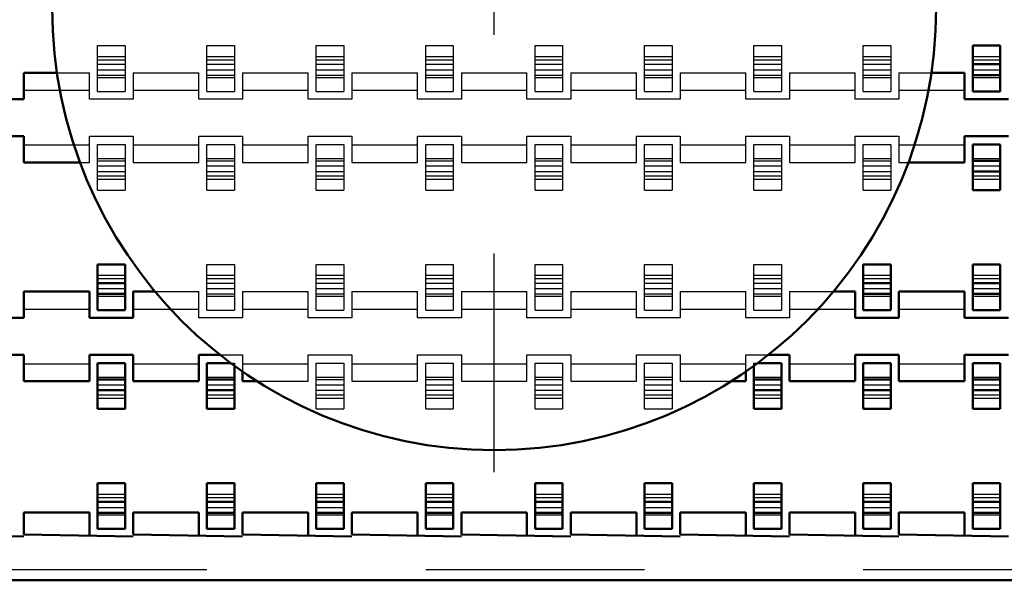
# Model space of a CAD drawing. Header units: inches. Extents: x -1.57 to 1.57, y -0.26 to 0.26.
# Tile 7 of 13: x -0.22 to 0.23, y -0.26 to -0.01. Entities that reach past the tile are written whole.
import ezdxf

# ---------------------------------------------------------------- set-up
doc = ezdxf.new("R2010")
doc.units = ezdxf.units.IN
doc.header["$MEASUREMENT"] = 0
doc.linetypes.add('Center', pattern=[1.5, 0.45, -0.5, 0.05, -0.5])
doc.linetypes.add('Dashed', pattern=[2, 1, -1])
for name, color, linetype, lineweight in [('AM_0', 7, 'Continuous', 50), ('AM_4', 3, 'Continuous', 25), ('AM_7', 7, 'Center', 25), ('AM_9', 6, 'Dashed', 25)]:
    doc.layers.add(name, color=color, linetype=linetype, lineweight=lineweight)

# ---------------------------------------------------------------- blocks, each defined once
blk = doc.blocks.new('2_SEAF_10_K_PAD_0_in_SEAF_50_06_5_S_10_2_A_K_TR_4')
at = {"layer": 'AM_0', "ltscale": 0.001229}
blk.add_circle((0, 0), 0.202, dxfattribs=at)
at = {"layer": 'AM_7', "ltscale": 0.001229}
for p, q in [((0, -0.2121), (0, 0.2121)), ((-0.2121, 0), (0.2121, 0))]:
    blk.add_line(p, q, dxfattribs=at)
blk = doc.blocks.new('3_SEAF_50_06_5_L_10_1_A_0_K_TR_cCON2_0_in_SEAF_50_06_5_S_10_2_A_K_TR_4')
at = {"layer": 'AM_0', "ltscale": 0.005537}
for p, q in [((0.21871, -0.03801), (0.21871, -0.01707)), ((0.21871, -0.01707), (0.23129, -0.01707)), ((0.23129, -0.01707), (0.23129, -0.03801)), ((0.21871, -0.02562), (0.23129, -0.02562)), ((0.21871, -0.03058), (0.23129, -0.03058)), ((0.21871, -0.03801), (0.23129, -0.03801)), ((0.21871, -0.06225), (0.23129, -0.06225)), ((0.21871, -0.08318), (0.21871, -0.06225)), ((0.23129, -0.06225), (0.23129, -0.08318)), ((0.21871, -0.06968), (0.23129, -0.06968)), ((0.21871, -0.07463), (0.23129, -0.07463)), ((0.21871, -0.08318), (0.23129, -0.08318)), ((-0.18129, -0.13801), (-0.18129, -0.11707)), ((-0.18129, -0.11707), (-0.16871, -0.11707)), ((-0.16871, -0.11707), (-0.16871, -0.13801)), ((0.16871, -0.13801), (0.16871, -0.11707)), ((0.16871, -0.11707), (0.18129, -0.11707)), ((0.18129, -0.11707), (0.18129, -0.13801)), ((0.21871, -0.13801), (0.21871, -0.11707)), ((0.21871, -0.11707), (0.23129, -0.11707)), ((0.23129, -0.11707), (0.23129, -0.13801)), ((-0.18129, -0.12562), (-0.16871, -0.12562)), ((0.16871, -0.12562), (0.18129, -0.12562)), ((0.21871, -0.12562), (0.23129, -0.12562)), ((-0.18129, -0.13058), (-0.16871, -0.13058)), ((0.16871, -0.13058), (0.18129, -0.13058)), ((0.21871, -0.13058), (0.23129, -0.13058)), ((-0.18129, -0.13801), (-0.16871, -0.13801)), ((0.16871, -0.13801), (0.18129, -0.13801)), ((0.21871, -0.13801), (0.23129, -0.13801)), ((-0.18129, -0.16225), (-0.16871, -0.16225)), ((-0.18129, -0.18318), (-0.18129, -0.16225)), ((-0.16871, -0.16225), (-0.16871, -0.18318)), ((-0.13129, -0.16225), (-0.12033, -0.16225)), ((-0.13129, -0.18318), (-0.13129, -0.16225)), ((-0.11871, -0.16344), (-0.11871, -0.18318)), ((0.11871, -0.18318), (0.11871, -0.16344)), ((0.12033, -0.16225), (0.13129, -0.16225)), ((0.13129, -0.16225), (0.13129, -0.18318)), ((0.16871, -0.16225), (0.18129, -0.16225)), ((0.16871, -0.18318), (0.16871, -0.16225)), ((0.18129, -0.16225), (0.18129, -0.18318)), ((0.21871, -0.16225), (0.23129, -0.16225)), ((0.21871, -0.18318), (0.21871, -0.16225)), ((0.23129, -0.16225), (0.23129, -0.18318)), ((-0.18129, -0.16968), (-0.16871, -0.16968)), ((-0.13129, -0.16968), (-0.11871, -0.16968)), ((0.11871, -0.16968), (0.13129, -0.16968)), ((0.16871, -0.16968), (0.18129, -0.16968)), ((0.21871, -0.16968), (0.23129, -0.16968)), ((-0.18129, -0.17463), (-0.16871, -0.17463)), ((-0.13129, -0.17463), (-0.11871, -0.17463)), ((0.11871, -0.17463), (0.13129, -0.17463)), ((0.16871, -0.17463), (0.18129, -0.17463)), ((0.21871, -0.17463), (0.23129, -0.17463)), ((-0.18129, -0.18318), (-0.16871, -0.18318)), ((-0.13129, -0.18318), (-0.11871, -0.18318)), ((0.11871, -0.18318), (0.13129, -0.18318)), ((0.16871, -0.18318), (0.18129, -0.18318)), ((0.21871, -0.18318), (0.23129, -0.18318)), ((-0.18129, -0.23801), (-0.18129, -0.21707)), ((-0.18129, -0.21707), (-0.16871, -0.21707)), ((-0.16871, -0.21707), (-0.16871, -0.23801)), ((-0.13129, -0.23801), (-0.13129, -0.21707)), ((-0.13129, -0.21707), (-0.11871, -0.21707)), ((-0.11871, -0.21707), (-0.11871, -0.23801)), ((-0.08129, -0.23801), (-0.08129, -0.21707)), ((-0.08129, -0.21707), (-0.06871, -0.21707)), ((-0.06871, -0.21707), (-0.06871, -0.23801)), ((-0.03129, -0.23801), (-0.03129, -0.21707)), ((-0.03129, -0.21707), (-0.01871, -0.21707)), ((-0.01871, -0.21707), (-0.01871, -0.23801)), ((0.01871, -0.23801), (0.01871, -0.21707)), ((0.01871, -0.21707), (0.03129, -0.21707)), ((0.03129, -0.21707), (0.03129, -0.23801)), ((0.06871, -0.23801), (0.06871, -0.21707)), ((0.06871, -0.21707), (0.08129, -0.21707)), ((0.08129, -0.21707), (0.08129, -0.23801)), ((0.11871, -0.23801), (0.11871, -0.21707)), ((0.11871, -0.21707), (0.13129, -0.21707)), ((0.13129, -0.21707), (0.13129, -0.23801)), ((0.16871, -0.23801), (0.16871, -0.21707)), ((0.16871, -0.21707), (0.18129, -0.21707)), ((0.18129, -0.21707), (0.18129, -0.23801)), ((0.21871, -0.23801), (0.21871, -0.21707)), ((0.21871, -0.21707), (0.23129, -0.21707)), ((0.23129, -0.21707), (0.23129, -0.23801)), ((-0.18129, -0.22562), (-0.16871, -0.22562)), ((-0.13129, -0.22562), (-0.11871, -0.22562)), ((-0.08129, -0.22562), (-0.06871, -0.22562)), ((-0.03129, -0.22562), (-0.01871, -0.22562)), ((0.01871, -0.22562), (0.03129, -0.22562)), ((0.06871, -0.22562), (0.08129, -0.22562)), ((0.11871, -0.22562), (0.13129, -0.22562)), ((0.16871, -0.22562), (0.18129, -0.22562)), ((0.21871, -0.22562), (0.23129, -0.22562)), ((-0.18129, -0.23058), (-0.16871, -0.23058)), ((-0.13129, -0.23058), (-0.11871, -0.23058)), ((-0.08129, -0.23058), (-0.06871, -0.23058)), ((-0.03129, -0.23058), (-0.01871, -0.23058)), ((0.01871, -0.23058), (0.03129, -0.23058)), ((0.06871, -0.23058), (0.08129, -0.23058)), ((0.11871, -0.23058), (0.13129, -0.23058)), ((0.16871, -0.23058), (0.18129, -0.23058)), ((0.21871, -0.23058), (0.23129, -0.23058)), ((-0.18129, -0.23801), (-0.16871, -0.23801)), ((-0.13129, -0.23801), (-0.11871, -0.23801)), ((-0.08129, -0.23801), (-0.06871, -0.23801)), ((-0.03129, -0.23801), (-0.01871, -0.23801)), ((0.01871, -0.23801), (0.03129, -0.23801)), ((0.06871, -0.23801), (0.08129, -0.23801)), ((0.11871, -0.23801), (0.13129, -0.23801)), ((0.16871, -0.23801), (0.18129, -0.23801)), ((0.21871, -0.23801), (0.23129, -0.23801))]:
    blk.add_line(p, q, dxfattribs=at)
at = {"layer": 'AM_9', "ltscale": 0.005537}
for p, q in [((-0.18129, -0.03801), (-0.18129, -0.01707)), ((-0.18129, -0.01707), (-0.16871, -0.01707)), ((-0.16871, -0.01707), (-0.16871, -0.03801)), ((-0.13129, -0.03801), (-0.13129, -0.01707)), ((-0.13129, -0.01707), (-0.11871, -0.01707)), ((-0.11871, -0.01707), (-0.11871, -0.03801)), ((-0.08129, -0.03801), (-0.08129, -0.01707)), ((-0.08129, -0.01707), (-0.06871, -0.01707)), ((-0.06871, -0.01707), (-0.06871, -0.03801)), ((-0.03129, -0.03801), (-0.03129, -0.01707)), ((-0.03129, -0.01707), (-0.01871, -0.01707)), ((-0.01871, -0.01707), (-0.01871, -0.03801)), ((0.01871, -0.03801), (0.01871, -0.01707)), ((0.01871, -0.01707), (0.03129, -0.01707)), ((0.03129, -0.01707), (0.03129, -0.03801)), ((0.06871, -0.03801), (0.06871, -0.01707)), ((0.06871, -0.01707), (0.08129, -0.01707)), ((0.08129, -0.01707), (0.08129, -0.03801)), ((0.11871, -0.03801), (0.11871, -0.01707)), ((0.11871, -0.01707), (0.13129, -0.01707)), ((0.13129, -0.01707), (0.13129, -0.03801)), ((0.16871, -0.03801), (0.16871, -0.01707)), ((0.16871, -0.01707), (0.18129, -0.01707)), ((0.18129, -0.01707), (0.18129, -0.03801)), ((-0.18129, -0.02208), (-0.16871, -0.02208)), ((-0.13129, -0.02208), (-0.11871, -0.02208)), ((-0.08129, -0.02208), (-0.06871, -0.02208)), ((-0.03129, -0.02208), (-0.01871, -0.02208)), ((0.01871, -0.02208), (0.03129, -0.02208)), ((0.06871, -0.02208), (0.08129, -0.02208)), ((0.11871, -0.02208), (0.13129, -0.02208)), ((0.16871, -0.02208), (0.18129, -0.02208)), ((0.21871, -0.02208), (0.23129, -0.02208)), ((-0.18129, -0.02357), (-0.16871, -0.02357)), ((-0.18129, -0.02562), (-0.16871, -0.02562)), ((-0.13129, -0.02357), (-0.11871, -0.02357)), ((-0.13129, -0.02562), (-0.11871, -0.02562)), ((-0.08129, -0.02357), (-0.06871, -0.02357)), ((-0.08129, -0.02562), (-0.06871, -0.02562)), ((-0.03129, -0.02357), (-0.01871, -0.02357)), ((-0.03129, -0.02562), (-0.01871, -0.02562)), ((0.01871, -0.02357), (0.03129, -0.02357)), ((0.01871, -0.02562), (0.03129, -0.02562)), ((0.06871, -0.02357), (0.08129, -0.02357)), ((0.06871, -0.02562), (0.08129, -0.02562)), ((0.11871, -0.02357), (0.13129, -0.02357)), ((0.11871, -0.02562), (0.13129, -0.02562)), ((0.16871, -0.02357), (0.18129, -0.02357)), ((0.16871, -0.02562), (0.18129, -0.02562)), ((0.21871, -0.02357), (0.23129, -0.02357)), ((-0.18129, -0.02818), (-0.16871, -0.02818)), ((-0.18129, -0.03058), (-0.16871, -0.03058)), ((-0.13129, -0.02818), (-0.11871, -0.02818)), ((-0.13129, -0.03058), (-0.11871, -0.03058)), ((-0.08129, -0.02818), (-0.06871, -0.02818)), ((-0.08129, -0.03058), (-0.06871, -0.03058)), ((-0.03129, -0.02818), (-0.01871, -0.02818)), ((-0.03129, -0.03058), (-0.01871, -0.03058)), ((0.01871, -0.02818), (0.03129, -0.02818)), ((0.01871, -0.03058), (0.03129, -0.03058)), ((0.06871, -0.02818), (0.08129, -0.02818)), ((0.06871, -0.03058), (0.08129, -0.03058)), ((0.11871, -0.02818), (0.13129, -0.02818)), ((0.11871, -0.03058), (0.13129, -0.03058)), ((0.16871, -0.02818), (0.18129, -0.02818)), ((0.16871, -0.03058), (0.18129, -0.03058)), ((0.21871, -0.02818), (0.23129, -0.02818)), ((-0.18129, -0.03163), (-0.16871, -0.03163)), ((-0.13129, -0.03163), (-0.11871, -0.03163)), ((-0.08129, -0.03163), (-0.06871, -0.03163)), ((-0.03129, -0.03163), (-0.01871, -0.03163)), ((0.01871, -0.03163), (0.03129, -0.03163)), ((0.06871, -0.03163), (0.08129, -0.03163)), ((0.11871, -0.03163), (0.13129, -0.03163)), ((0.16871, -0.03163), (0.18129, -0.03163)), ((0.21871, -0.03163), (0.23129, -0.03163)), ((-0.18129, -0.03801), (-0.16871, -0.03801)), ((-0.13129, -0.03801), (-0.11871, -0.03801)), ((-0.08129, -0.03801), (-0.06871, -0.03801)), ((-0.03129, -0.03801), (-0.01871, -0.03801)), ((0.01871, -0.03801), (0.03129, -0.03801)), ((0.06871, -0.03801), (0.08129, -0.03801)), ((0.11871, -0.03801), (0.13129, -0.03801)), ((0.16871, -0.03801), (0.18129, -0.03801)), ((-0.18129, -0.06225), (-0.16871, -0.06225)), ((-0.18129, -0.08318), (-0.18129, -0.06225)), ((-0.16871, -0.06225), (-0.16871, -0.08318)), ((-0.13129, -0.06225), (-0.11871, -0.06225)), ((-0.13129, -0.08318), (-0.13129, -0.06225)), ((-0.11871, -0.06225), (-0.11871, -0.08318)), ((-0.08129, -0.06225), (-0.06871, -0.06225)), ((-0.08129, -0.08318), (-0.08129, -0.06225)), ((-0.06871, -0.06225), (-0.06871, -0.08318)), ((-0.03129, -0.06225), (-0.01871, -0.06225)), ((-0.03129, -0.08318), (-0.03129, -0.06225)), ((-0.01871, -0.06225), (-0.01871, -0.08318)), ((0.01871, -0.06225), (0.03129, -0.06225)), ((0.01871, -0.08318), (0.01871, -0.06225)), ((0.03129, -0.06225), (0.03129, -0.08318)), ((0.06871, -0.06225), (0.08129, -0.06225)), ((0.06871, -0.08318), (0.06871, -0.06225)), ((0.08129, -0.06225), (0.08129, -0.08318)), ((0.11871, -0.06225), (0.13129, -0.06225)), ((0.11871, -0.08318), (0.11871, -0.06225)), ((0.13129, -0.06225), (0.13129, -0.08318)), ((0.16871, -0.06225), (0.18129, -0.06225)), ((0.16871, -0.08318), (0.16871, -0.06225)), ((0.18129, -0.06225), (0.18129, -0.08318)), ((-0.18129, -0.06863), (-0.16871, -0.06863)), ((-0.18129, -0.06968), (-0.16871, -0.06968)), ((-0.13129, -0.06863), (-0.11871, -0.06863)), ((-0.13129, -0.06968), (-0.11871, -0.06968)), ((-0.08129, -0.06863), (-0.06871, -0.06863)), ((-0.08129, -0.06968), (-0.06871, -0.06968)), ((-0.03129, -0.06863), (-0.01871, -0.06863)), ((-0.03129, -0.06968), (-0.01871, -0.06968)), ((0.01871, -0.06863), (0.03129, -0.06863)), ((0.01871, -0.06968), (0.03129, -0.06968)), ((0.06871, -0.06863), (0.08129, -0.06863)), ((0.06871, -0.06968), (0.08129, -0.06968)), ((0.11871, -0.06863), (0.13129, -0.06863)), ((0.11871, -0.06968), (0.13129, -0.06968)), ((0.16871, -0.06863), (0.18129, -0.06863)), ((0.16871, -0.06968), (0.18129, -0.06968)), ((0.21871, -0.06863), (0.23129, -0.06863)), ((-0.18129, -0.07208), (-0.16871, -0.07208)), ((-0.18129, -0.07463), (-0.16871, -0.07463)), ((-0.13129, -0.07208), (-0.11871, -0.07208)), ((-0.13129, -0.07463), (-0.11871, -0.07463)), ((-0.08129, -0.07208), (-0.06871, -0.07208)), ((-0.08129, -0.07463), (-0.06871, -0.07463)), ((-0.03129, -0.07208), (-0.01871, -0.07208)), ((-0.03129, -0.07463), (-0.01871, -0.07463)), ((0.01871, -0.07208), (0.03129, -0.07208)), ((0.01871, -0.07463), (0.03129, -0.07463)), ((0.06871, -0.07208), (0.08129, -0.07208)), ((0.06871, -0.07463), (0.08129, -0.07463)), ((0.11871, -0.07208), (0.13129, -0.07208)), ((0.11871, -0.07463), (0.13129, -0.07463)), ((0.16871, -0.07208), (0.18129, -0.07208)), ((0.16871, -0.07463), (0.18129, -0.07463)), ((0.21871, -0.07208), (0.23129, -0.07208)), ((-0.18129, -0.07668), (-0.16871, -0.07668)), ((-0.18129, -0.07818), (-0.16871, -0.07818)), ((-0.13129, -0.07668), (-0.11871, -0.07668)), ((-0.13129, -0.07818), (-0.11871, -0.07818)), ((-0.08129, -0.07668), (-0.06871, -0.07668)), ((-0.08129, -0.07818), (-0.06871, -0.07818)), ((-0.03129, -0.07668), (-0.01871, -0.07668)), ((-0.03129, -0.07818), (-0.01871, -0.07818)), ((0.01871, -0.07668), (0.03129, -0.07668)), ((0.01871, -0.07818), (0.03129, -0.07818)), ((0.06871, -0.07668), (0.08129, -0.07668)), ((0.06871, -0.07818), (0.08129, -0.07818)), ((0.11871, -0.07668), (0.13129, -0.07668)), ((0.11871, -0.07818), (0.13129, -0.07818)), ((0.16871, -0.07668), (0.18129, -0.07668)), ((0.16871, -0.07818), (0.18129, -0.07818)), ((0.21871, -0.07668), (0.23129, -0.07668)), ((0.21871, -0.07818), (0.23129, -0.07818)), ((-0.18129, -0.08318), (-0.16871, -0.08318)), ((-0.13129, -0.08318), (-0.11871, -0.08318)), ((-0.08129, -0.08318), (-0.06871, -0.08318)), ((-0.03129, -0.08318), (-0.01871, -0.08318)), ((0.01871, -0.08318), (0.03129, -0.08318)), ((0.06871, -0.08318), (0.08129, -0.08318)), ((0.11871, -0.08318), (0.13129, -0.08318)), ((0.16871, -0.08318), (0.18129, -0.08318)), ((-0.13129, -0.13801), (-0.13129, -0.11707)), ((-0.13129, -0.11707), (-0.11871, -0.11707)), ((-0.11871, -0.11707), (-0.11871, -0.13801)), ((-0.08129, -0.13801), (-0.08129, -0.11707)), ((-0.08129, -0.11707), (-0.06871, -0.11707)), ((-0.06871, -0.11707), (-0.06871, -0.13801)), ((-0.03129, -0.13801), (-0.03129, -0.11707)), ((-0.03129, -0.11707), (-0.01871, -0.11707)), ((-0.01871, -0.11707), (-0.01871, -0.13801)), ((0.01871, -0.13801), (0.01871, -0.11707)), ((0.01871, -0.11707), (0.03129, -0.11707)), ((0.03129, -0.11707), (0.03129, -0.13801)), ((0.06871, -0.13801), (0.06871, -0.11707)), ((0.06871, -0.11707), (0.08129, -0.11707)), ((0.08129, -0.11707), (0.08129, -0.13801)), ((0.11871, -0.13801), (0.11871, -0.11707)), ((0.11871, -0.11707), (0.13129, -0.11707)), ((0.13129, -0.11707), (0.13129, -0.13801)), ((-0.18129, -0.12208), (-0.16871, -0.12208)), ((-0.18129, -0.12357), (-0.16871, -0.12357)), ((-0.13129, -0.12208), (-0.11871, -0.12208)), ((-0.13129, -0.12357), (-0.11871, -0.12357)), ((-0.13129, -0.12562), (-0.11871, -0.12562)), ((-0.08129, -0.12208), (-0.06871, -0.12208)), ((-0.08129, -0.12357), (-0.06871, -0.12357)), ((-0.08129, -0.12562), (-0.06871, -0.12562)), ((-0.03129, -0.12208), (-0.01871, -0.12208)), ((-0.03129, -0.12357), (-0.01871, -0.12357)), ((-0.03129, -0.12562), (-0.01871, -0.12562)), ((0.01871, -0.12208), (0.03129, -0.12208)), ((0.01871, -0.12357), (0.03129, -0.12357)), ((0.01871, -0.12562), (0.03129, -0.12562)), ((0.06871, -0.12208), (0.08129, -0.12208)), ((0.06871, -0.12357), (0.08129, -0.12357)), ((0.06871, -0.12562), (0.08129, -0.12562)), ((0.11871, -0.12208), (0.13129, -0.12208)), ((0.11871, -0.12357), (0.13129, -0.12357)), ((0.11871, -0.12562), (0.13129, -0.12562)), ((0.16871, -0.12208), (0.18129, -0.12208)), ((0.16871, -0.12357), (0.18129, -0.12357)), ((0.21871, -0.12208), (0.23129, -0.12208)), ((0.21871, -0.12357), (0.23129, -0.12357)), ((-0.18129, -0.12818), (-0.16871, -0.12818)), ((-0.13129, -0.12818), (-0.11871, -0.12818)), ((-0.08129, -0.12818), (-0.06871, -0.12818)), ((-0.03129, -0.12818), (-0.01871, -0.12818)), ((0.01871, -0.12818), (0.03129, -0.12818)), ((0.06871, -0.12818), (0.08129, -0.12818)), ((0.11871, -0.12818), (0.13129, -0.12818)), ((0.16871, -0.12818), (0.18129, -0.12818)), ((0.21871, -0.12818), (0.23129, -0.12818)), ((-0.18129, -0.13163), (-0.16871, -0.13163)), ((-0.13129, -0.13058), (-0.11871, -0.13058)), ((-0.13129, -0.13163), (-0.11871, -0.13163)), ((-0.08129, -0.13058), (-0.06871, -0.13058)), ((-0.08129, -0.13163), (-0.06871, -0.13163)), ((-0.03129, -0.13058), (-0.01871, -0.13058)), ((-0.03129, -0.13163), (-0.01871, -0.13163)), ((0.01871, -0.13058), (0.03129, -0.13058)), ((0.01871, -0.13163), (0.03129, -0.13163)), ((0.06871, -0.13058), (0.08129, -0.13058)), ((0.06871, -0.13163), (0.08129, -0.13163)), ((0.11871, -0.13058), (0.13129, -0.13058)), ((0.11871, -0.13163), (0.13129, -0.13163)), ((0.16871, -0.13163), (0.18129, -0.13163)), ((0.21871, -0.13163), (0.23129, -0.13163)), ((-0.13129, -0.13801), (-0.11871, -0.13801)), ((-0.08129, -0.13801), (-0.06871, -0.13801)), ((-0.03129, -0.13801), (-0.01871, -0.13801)), ((0.01871, -0.13801), (0.03129, -0.13801)), ((0.06871, -0.13801), (0.08129, -0.13801)), ((0.11871, -0.13801), (0.13129, -0.13801)), ((-0.12033, -0.16225), (-0.11871, -0.16225)), ((-0.11871, -0.16225), (-0.11871, -0.16344)), ((-0.08129, -0.16225), (-0.06871, -0.16225)), ((-0.08129, -0.18318), (-0.08129, -0.16225)), ((-0.06871, -0.16225), (-0.06871, -0.18318)), ((-0.03129, -0.16225), (-0.01871, -0.16225)), ((-0.03129, -0.18318), (-0.03129, -0.16225)), ((-0.01871, -0.16225), (-0.01871, -0.18318)), ((0.01871, -0.16225), (0.03129, -0.16225)), ((0.01871, -0.18318), (0.01871, -0.16225)), ((0.03129, -0.16225), (0.03129, -0.18318)), ((0.06871, -0.16225), (0.08129, -0.16225)), ((0.06871, -0.18318), (0.06871, -0.16225)), ((0.08129, -0.16225), (0.08129, -0.18318)), ((0.11871, -0.16344), (0.11871, -0.16225)), ((0.11871, -0.16225), (0.12033, -0.16225)), ((-0.18129, -0.16863), (-0.16871, -0.16863)), ((-0.13129, -0.16863), (-0.11871, -0.16863)), ((-0.08129, -0.16863), (-0.06871, -0.16863)), ((-0.08129, -0.16968), (-0.06871, -0.16968)), ((-0.03129, -0.16863), (-0.01871, -0.16863)), ((-0.03129, -0.16968), (-0.01871, -0.16968)), ((0.01871, -0.16863), (0.03129, -0.16863)), ((0.01871, -0.16968), (0.03129, -0.16968)), ((0.06871, -0.16863), (0.08129, -0.16863)), ((0.06871, -0.16968), (0.08129, -0.16968)), ((0.11871, -0.16863), (0.13129, -0.16863)), ((0.16871, -0.16863), (0.18129, -0.16863)), ((0.21871, -0.16863), (0.23129, -0.16863)), ((-0.18129, -0.17208), (-0.16871, -0.17208)), ((-0.13129, -0.17208), (-0.11871, -0.17208)), ((-0.08129, -0.17208), (-0.06871, -0.17208)), ((-0.08129, -0.17463), (-0.06871, -0.17463)), ((-0.03129, -0.17208), (-0.01871, -0.17208)), ((-0.03129, -0.17463), (-0.01871, -0.17463)), ((0.01871, -0.17208), (0.03129, -0.17208)), ((0.01871, -0.17463), (0.03129, -0.17463)), ((0.06871, -0.17208), (0.08129, -0.17208)), ((0.06871, -0.17463), (0.08129, -0.17463)), ((0.11871, -0.17208), (0.13129, -0.17208)), ((0.16871, -0.17208), (0.18129, -0.17208)), ((0.21871, -0.17208), (0.23129, -0.17208)), ((-0.18129, -0.17668), (-0.16871, -0.17668)), ((-0.18129, -0.17818), (-0.16871, -0.17818)), ((-0.13129, -0.17668), (-0.11871, -0.17668)), ((-0.13129, -0.17818), (-0.11871, -0.17818)), ((-0.08129, -0.17668), (-0.06871, -0.17668)), ((-0.08129, -0.17818), (-0.06871, -0.17818)), ((-0.03129, -0.17668), (-0.01871, -0.17668)), ((-0.03129, -0.17818), (-0.01871, -0.17818)), ((0.01871, -0.17668), (0.03129, -0.17668)), ((0.01871, -0.17818), (0.03129, -0.17818)), ((0.06871, -0.17668), (0.08129, -0.17668)), ((0.06871, -0.17818), (0.08129, -0.17818)), ((0.11871, -0.17668), (0.13129, -0.17668)), ((0.11871, -0.17818), (0.13129, -0.17818)), ((0.16871, -0.17668), (0.18129, -0.17668)), ((0.16871, -0.17818), (0.18129, -0.17818)), ((0.21871, -0.17668), (0.23129, -0.17668)), ((0.21871, -0.17818), (0.23129, -0.17818)), ((-0.08129, -0.18318), (-0.06871, -0.18318)), ((-0.03129, -0.18318), (-0.01871, -0.18318)), ((0.01871, -0.18318), (0.03129, -0.18318)), ((0.06871, -0.18318), (0.08129, -0.18318)), ((-0.18129, -0.22208), (-0.16871, -0.22208)), ((-0.18129, -0.22357), (-0.16871, -0.22357)), ((-0.13129, -0.22208), (-0.11871, -0.22208)), ((-0.13129, -0.22357), (-0.11871, -0.22357)), ((-0.08129, -0.22208), (-0.06871, -0.22208)), ((-0.08129, -0.22357), (-0.06871, -0.22357)), ((-0.03129, -0.22208), (-0.01871, -0.22208)), ((-0.03129, -0.22357), (-0.01871, -0.22357)), ((0.01871, -0.22208), (0.03129, -0.22208)), ((0.01871, -0.22357), (0.03129, -0.22357)), ((0.06871, -0.22208), (0.08129, -0.22208)), ((0.06871, -0.22357), (0.08129, -0.22357)), ((0.11871, -0.22208), (0.13129, -0.22208)), ((0.11871, -0.22357), (0.13129, -0.22357)), ((0.16871, -0.22208), (0.18129, -0.22208)), ((0.16871, -0.22357), (0.18129, -0.22357)), ((0.21871, -0.22208), (0.23129, -0.22208)), ((0.21871, -0.22357), (0.23129, -0.22357)), ((-0.18129, -0.22818), (-0.16871, -0.22818)), ((-0.13129, -0.22818), (-0.11871, -0.22818)), ((-0.08129, -0.22818), (-0.06871, -0.22818)), ((-0.03129, -0.22818), (-0.01871, -0.22818)), ((0.01871, -0.22818), (0.03129, -0.22818)), ((0.06871, -0.22818), (0.08129, -0.22818)), ((0.11871, -0.22818), (0.13129, -0.22818)), ((0.16871, -0.22818), (0.18129, -0.22818)), ((0.21871, -0.22818), (0.23129, -0.22818)), ((-0.18129, -0.23163), (-0.16871, -0.23163)), ((-0.13129, -0.23163), (-0.11871, -0.23163)), ((-0.08129, -0.23163), (-0.06871, -0.23163)), ((-0.03129, -0.23163), (-0.01871, -0.23163)), ((0.01871, -0.23163), (0.03129, -0.23163)), ((0.06871, -0.23163), (0.08129, -0.23163)), ((0.11871, -0.23163), (0.13129, -0.23163)), ((0.16871, -0.23163), (0.18129, -0.23163)), ((0.21871, -0.23163), (0.23129, -0.23163)), ((-1.23129, -0.2565), (1.185, -0.2565))]:
    blk.add_line(p, q, dxfattribs=at)
blk = doc.blocks.new('4_SEAF_50_06_5_L_10_1_A_0_K_TR_BODY_2_0_in_SEAF_50_06_5_S_10_2_A_K_TR_4')
at = {"layer": 'AM_0', "ltscale": 0.006254}
for p, q in [((-0.215, -0.0295), (-0.19983, -0.0295)), ((-0.215, -0.0295), (-0.215, -0.0415)), ((0.19983, -0.0295), (0.215, -0.0295)), ((0.215, -0.0415), (0.215, -0.0295)), ((-0.215, -0.0415), (-0.235, -0.0415)), ((0.235, -0.0415), (0.215, -0.0415)), ((-0.235, -0.0585), (-0.215, -0.0585)), ((-0.215, -0.0585), (-0.215, -0.0705)), ((0.215, -0.0705), (0.215, -0.0585)), ((0.215, -0.0585), (0.235, -0.0585)), ((-0.215, -0.0705), (-0.1893, -0.0705)), ((0.1893, -0.0705), (0.215, -0.0705)), ((-0.215, -0.1295), (-0.215, -0.1415)), ((-0.215, -0.1295), (-0.185, -0.1295)), ((-0.185, -0.1415), (-0.185, -0.1295)), ((-0.165, -0.1295), (-0.165, -0.1415)), ((-0.165, -0.1295), (-0.15503, -0.1295)), ((0.15503, -0.1295), (0.165, -0.1295)), ((0.165, -0.1415), (0.165, -0.1295)), ((0.185, -0.1295), (0.185, -0.1415)), ((0.185, -0.1295), (0.215, -0.1295)), ((0.215, -0.1415), (0.215, -0.1295)), ((-0.215, -0.1415), (-0.235, -0.1415)), ((-0.165, -0.1415), (-0.185, -0.1415)), ((0.185, -0.1415), (0.165, -0.1415)), ((0.235, -0.1415), (0.215, -0.1415)), ((-0.235, -0.1585), (-0.215, -0.1585)), ((-0.215, -0.1585), (-0.215, -0.1705)), ((-0.185, -0.1705), (-0.185, -0.1585)), ((-0.185, -0.1585), (-0.165, -0.1585)), ((-0.165, -0.1585), (-0.165, -0.1705)), ((-0.135, -0.1705), (-0.135, -0.1585)), ((-0.135, -0.1585), (-0.12523, -0.1585)), ((0.12523, -0.1585), (0.135, -0.1585)), ((0.135, -0.1585), (0.135, -0.1705)), ((0.165, -0.1705), (0.165, -0.1585)), ((0.165, -0.1585), (0.185, -0.1585)), ((0.185, -0.1585), (0.185, -0.1705)), ((0.215, -0.1705), (0.215, -0.1585)), ((0.215, -0.1585), (0.235, -0.1585)), ((-0.115, -0.16607), (-0.115, -0.1705)), ((0.115, -0.1705), (0.115, -0.16607)), ((-0.215, -0.1705), (-0.185, -0.1705)), ((-0.165, -0.1705), (-0.135, -0.1705)), ((-0.115, -0.1705), (-0.10832, -0.1705)), ((0.10832, -0.1705), (0.115, -0.1705)), ((0.135, -0.1705), (0.165, -0.1705)), ((0.185, -0.1705), (0.215, -0.1705)), ((-0.215, -0.2305), (-0.215, -0.2405)), ((-0.215, -0.2305), (-0.185, -0.2305)), ((-0.185, -0.2405), (-0.185, -0.2305)), ((-0.165, -0.2305), (-0.165, -0.2405)), ((-0.165, -0.2305), (-0.135, -0.2305)), ((-0.135, -0.2405), (-0.135, -0.2305)), ((-0.115, -0.2305), (-0.115, -0.2405)), ((-0.115, -0.2305), (-0.085, -0.2305)), ((-0.085, -0.2405), (-0.085, -0.2305)), ((-0.065, -0.2305), (-0.065, -0.2405)), ((-0.065, -0.2305), (-0.035, -0.2305)), ((-0.035, -0.2405), (-0.035, -0.2305)), ((-0.015, -0.2305), (-0.015, -0.2405)), ((-0.015, -0.2305), (0.015, -0.2305)), ((0.015, -0.2405), (0.015, -0.2305)), ((0.035, -0.2305), (0.035, -0.2405)), ((0.035, -0.2305), (0.065, -0.2305)), ((0.065, -0.2405), (0.065, -0.2305)), ((0.085, -0.2305), (0.085, -0.2405)), ((0.085, -0.2305), (0.115, -0.2305)), ((0.115, -0.2405), (0.115, -0.2305)), ((0.135, -0.2305), (0.135, -0.2405)), ((0.135, -0.2305), (0.165, -0.2305)), ((0.165, -0.2405), (0.165, -0.2305)), ((0.185, -0.2305), (0.185, -0.2405)), ((0.185, -0.2305), (0.215, -0.2305)), ((0.215, -0.2405), (0.215, -0.2305)), ((-0.265, -0.2405), (-0.215, -0.2415)), ((-0.215, -0.2405), (-0.165, -0.2415)), ((-0.165, -0.2405), (-0.115, -0.2415)), ((-0.115, -0.2405), (-0.065, -0.2415)), ((-0.065, -0.2405), (-0.015, -0.2415)), ((-0.015, -0.2405), (0.035, -0.2415)), ((0.035, -0.2405), (0.085, -0.2415)), ((0.085, -0.2405), (0.135, -0.2415)), ((0.135, -0.2405), (0.185, -0.2415)), ((0.185, -0.2405), (0.235, -0.2415)), ((1.348, -0.2615), (-1.381, -0.2615))]:
    blk.add_line(p, q, dxfattribs=at)
at = {"layer": 'AM_4', "ltscale": 0.006254}
for p, q in [((-0.215, -0.0375), (-0.19849, -0.0375)), ((0.19849, -0.0375), (0.215, -0.0375)), ((-0.215, -0.0625), (-0.19209, -0.0625)), ((0.19209, -0.0625), (0.215, -0.0625)), ((-0.215, -0.1375), (-0.185, -0.1375)), ((-0.165, -0.1375), (-0.14798, -0.1375)), ((0.14798, -0.1375), (0.165, -0.1375)), ((0.185, -0.1375), (0.215, -0.1375)), ((-0.215, -0.1625), (-0.185, -0.1625)), ((-0.165, -0.1625), (-0.135, -0.1625)), ((0.135, -0.1625), (0.165, -0.1625)), ((0.185, -0.1625), (0.215, -0.1625))]:
    blk.add_line(p, q, dxfattribs=at)
at = {"layer": 'AM_9', "ltscale": 0.006254}
for p, q in [((-0.19983, -0.0295), (-0.185, -0.0295)), ((-0.185, -0.0415), (-0.185, -0.0295)), ((-0.165, -0.0295), (-0.135, -0.0295)), ((-0.165, -0.0295), (-0.165, -0.0415)), ((-0.135, -0.0415), (-0.135, -0.0295)), ((-0.115, -0.0295), (-0.085, -0.0295)), ((-0.115, -0.0295), (-0.115, -0.0415)), ((-0.085, -0.0415), (-0.085, -0.0295)), ((-0.065, -0.0295), (-0.035, -0.0295)), ((-0.065, -0.0295), (-0.065, -0.0415)), ((-0.035, -0.0415), (-0.035, -0.0295)), ((-0.015, -0.0295), (0.015, -0.0295)), ((-0.015, -0.0295), (-0.015, -0.0415)), ((0.015, -0.0415), (0.015, -0.0295)), ((0.035, -0.0295), (0.065, -0.0295)), ((0.035, -0.0295), (0.035, -0.0415)), ((0.065, -0.0415), (0.065, -0.0295)), ((0.085, -0.0295), (0.115, -0.0295)), ((0.085, -0.0295), (0.085, -0.0415)), ((0.115, -0.0415), (0.115, -0.0295)), ((0.135, -0.0295), (0.165, -0.0295)), ((0.135, -0.0295), (0.135, -0.0415)), ((0.165, -0.0415), (0.165, -0.0295)), ((0.185, -0.0295), (0.19983, -0.0295)), ((0.185, -0.0295), (0.185, -0.0415)), ((-0.19849, -0.0375), (-0.185, -0.0375)), ((-0.165, -0.0375), (-0.135, -0.0375)), ((-0.115, -0.0375), (-0.085, -0.0375)), ((-0.065, -0.0375), (-0.035, -0.0375)), ((-0.015, -0.0375), (0.015, -0.0375)), ((0.035, -0.0375), (0.065, -0.0375)), ((0.085, -0.0375), (0.115, -0.0375)), ((0.135, -0.0375), (0.165, -0.0375)), ((0.185, -0.0375), (0.19849, -0.0375)), ((-0.165, -0.0415), (-0.185, -0.0415)), ((-0.115, -0.0415), (-0.135, -0.0415)), ((-0.065, -0.0415), (-0.085, -0.0415)), ((-0.015, -0.0415), (-0.035, -0.0415)), ((0.035, -0.0415), (0.015, -0.0415)), ((0.085, -0.0415), (0.065, -0.0415)), ((0.135, -0.0415), (0.115, -0.0415)), ((0.185, -0.0415), (0.165, -0.0415)), ((-0.185, -0.0705), (-0.185, -0.0585)), ((-0.185, -0.0585), (-0.165, -0.0585)), ((-0.165, -0.0585), (-0.165, -0.0705)), ((-0.135, -0.0705), (-0.135, -0.0585)), ((-0.135, -0.0585), (-0.115, -0.0585)), ((-0.115, -0.0585), (-0.115, -0.0705)), ((-0.085, -0.0705), (-0.085, -0.0585)), ((-0.085, -0.0585), (-0.065, -0.0585)), ((-0.065, -0.0585), (-0.065, -0.0705)), ((-0.035, -0.0705), (-0.035, -0.0585)), ((-0.035, -0.0585), (-0.015, -0.0585)), ((-0.015, -0.0585), (-0.015, -0.0705)), ((0.015, -0.0705), (0.015, -0.0585)), ((0.015, -0.0585), (0.035, -0.0585)), ((0.035, -0.0585), (0.035, -0.0705)), ((0.065, -0.0705), (0.065, -0.0585)), ((0.065, -0.0585), (0.085, -0.0585)), ((0.085, -0.0585), (0.085, -0.0705)), ((0.115, -0.0705), (0.115, -0.0585)), ((0.115, -0.0585), (0.135, -0.0585)), ((0.135, -0.0585), (0.135, -0.0705)), ((0.165, -0.0705), (0.165, -0.0585)), ((0.165, -0.0585), (0.185, -0.0585)), ((0.185, -0.0585), (0.185, -0.0705)), ((-0.19209, -0.0625), (-0.185, -0.0625)), ((-0.165, -0.0625), (-0.135, -0.0625)), ((-0.115, -0.0625), (-0.085, -0.0625)), ((-0.065, -0.0625), (-0.035, -0.0625)), ((-0.015, -0.0625), (0.015, -0.0625)), ((0.035, -0.0625), (0.065, -0.0625)), ((0.085, -0.0625), (0.115, -0.0625)), ((0.135, -0.0625), (0.165, -0.0625)), ((0.185, -0.0625), (0.19209, -0.0625)), ((-0.1893, -0.0705), (-0.185, -0.0705)), ((-0.165, -0.0705), (-0.135, -0.0705)), ((-0.115, -0.0705), (-0.085, -0.0705)), ((-0.065, -0.0705), (-0.035, -0.0705)), ((-0.015, -0.0705), (0.015, -0.0705)), ((0.035, -0.0705), (0.065, -0.0705)), ((0.085, -0.0705), (0.115, -0.0705)), ((0.135, -0.0705), (0.165, -0.0705)), ((0.185, -0.0705), (0.1893, -0.0705)), ((-0.15503, -0.1295), (-0.135, -0.1295)), ((-0.135, -0.1415), (-0.135, -0.1295)), ((-0.115, -0.1295), (-0.115, -0.1415)), ((-0.115, -0.1295), (-0.085, -0.1295)), ((-0.085, -0.1415), (-0.085, -0.1295)), ((-0.065, -0.1295), (-0.065, -0.1415)), ((-0.065, -0.1295), (-0.035, -0.1295)), ((-0.035, -0.1415), (-0.035, -0.1295)), ((-0.015, -0.1295), (-0.015, -0.1415)), ((-0.015, -0.1295), (0.015, -0.1295)), ((0.015, -0.1415), (0.015, -0.1295)), ((0.035, -0.1295), (0.035, -0.1415)), ((0.035, -0.1295), (0.065, -0.1295)), ((0.065, -0.1415), (0.065, -0.1295)), ((0.085, -0.1295), (0.085, -0.1415)), ((0.085, -0.1295), (0.115, -0.1295)), ((0.115, -0.1415), (0.115, -0.1295)), ((0.135, -0.1295), (0.135, -0.1415)), ((0.135, -0.1295), (0.15503, -0.1295)), ((-0.14798, -0.1375), (-0.135, -0.1375)), ((-0.115, -0.1375), (-0.085, -0.1375)), ((-0.065, -0.1375), (-0.035, -0.1375)), ((-0.015, -0.1375), (0.015, -0.1375)), ((0.035, -0.1375), (0.065, -0.1375)), ((0.085, -0.1375), (0.115, -0.1375)), ((0.135, -0.1375), (0.14798, -0.1375)), ((-0.115, -0.1415), (-0.135, -0.1415)), ((-0.065, -0.1415), (-0.085, -0.1415)), ((-0.015, -0.1415), (-0.035, -0.1415)), ((0.035, -0.1415), (0.015, -0.1415)), ((0.085, -0.1415), (0.065, -0.1415)), ((0.135, -0.1415), (0.115, -0.1415)), ((-0.12523, -0.1585), (-0.115, -0.1585)), ((-0.115, -0.1585), (-0.115, -0.16607)), ((-0.085, -0.1705), (-0.085, -0.1585)), ((-0.085, -0.1585), (-0.065, -0.1585)), ((-0.065, -0.1585), (-0.065, -0.1705)), ((-0.035, -0.1705), (-0.035, -0.1585)), ((-0.035, -0.1585), (-0.015, -0.1585)), ((-0.015, -0.1585), (-0.015, -0.1705)), ((0.015, -0.1705), (0.015, -0.1585)), ((0.015, -0.1585), (0.035, -0.1585)), ((0.035, -0.1585), (0.035, -0.1705)), ((0.065, -0.1705), (0.065, -0.1585)), ((0.065, -0.1585), (0.085, -0.1585)), ((0.085, -0.1585), (0.085, -0.1705)), ((0.115, -0.16607), (0.115, -0.1585)), ((0.115, -0.1585), (0.12523, -0.1585)), ((-0.115, -0.1625), (-0.085, -0.1625)), ((-0.065, -0.1625), (-0.035, -0.1625)), ((-0.015, -0.1625), (0.015, -0.1625)), ((0.035, -0.1625), (0.065, -0.1625)), ((0.085, -0.1625), (0.115, -0.1625)), ((-0.10832, -0.1705), (-0.085, -0.1705)), ((-0.065, -0.1705), (-0.035, -0.1705)), ((-0.015, -0.1705), (0.015, -0.1705)), ((0.035, -0.1705), (0.065, -0.1705)), ((0.085, -0.1705), (0.10832, -0.1705))]:
    blk.add_line(p, q, dxfattribs=at)

msp = doc.modelspace()

# ---------------------------------------------------------------- block references
for name in ['4_SEAF_50_06_5_L_10_1_A_0_K_TR_BODY_2_0_in_SEAF_50_06_5_S_10_2_A_K_TR_4', '3_SEAF_50_06_5_L_10_1_A_0_K_TR_cCON2_0_in_SEAF_50_06_5_S_10_2_A_K_TR_4', '2_SEAF_10_K_PAD_0_in_SEAF_50_06_5_S_10_2_A_K_TR_4']:
    msp.add_blockref(name, (0, 0))

doc.saveas('drawing.dxf')
